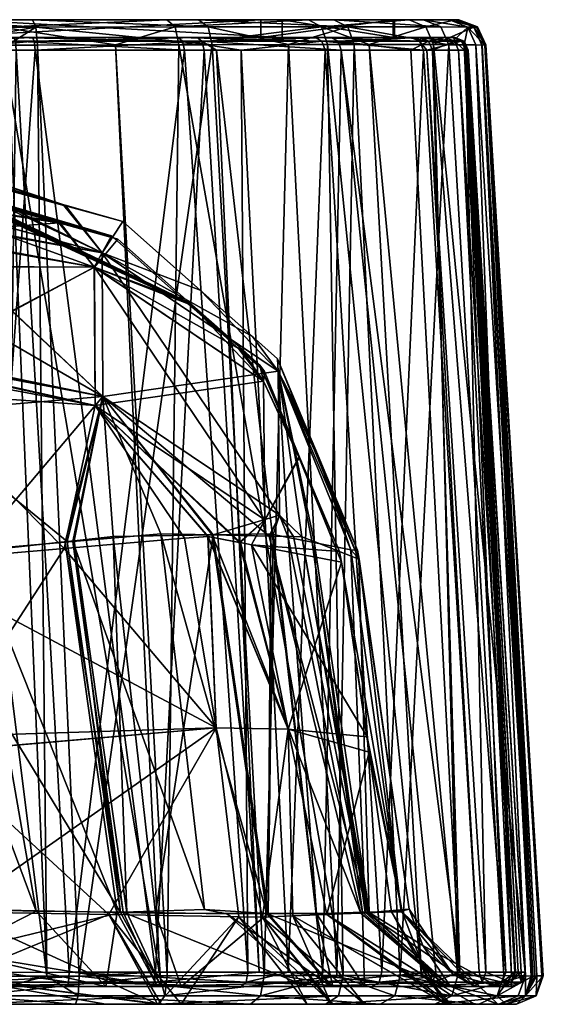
# Model space of a CAD drawing. Extents: x -0.4 to 0.4, y 0 to 0.115.
# Tile 13 of 13: x 0.341 to 0.4, y 0 to 0.11. Entities that reach past the tile are written whole.
import ezdxf

# ---------------------------------------------------------------- set-up
doc = ezdxf.new("R2010")
doc.units = 0
doc.linetypes.add('SOLIDLINE', pattern=[0])
doc.layers.add('BE3C_Art_A182', color=252, linetype='SOLIDLINE')

msp = doc.modelspace()

# ---------------------------------------------------------------- meshes
at = {"layer": 'BE3C_Art_A182', "color": 252}
mesh = msp.add_polyface(dxfattribs=at)
corners = [(0.34067, 0.108, -0.18895), (0.33491, 0.108, -0.18288), (0.31427, 0.108, -0.18968), (0.33122, 0.108, 0.183), (0.36114, 0.108, 0.18162), (0.34275, 0.108, 0.18859), (0.33136, 0.108, 0.18965), (0.35775, 0.11, -0.184), (0.33902, 0.11, -0.18965), (0.33491, 0.11, -0.18288), (0.33122, 0.11, 0.183), (0.33134, 0.11, 0.19013), (0.34274, 0.11, 0.18907), (0.36823, 0.11, 0.16759), (0.37062, 0.108, -0.165), (0.32954, 0.09379, 0.12892), (0.34625, 0.08925, 0.12759), (0.32952, 0.09383, 0.1274), (0.33053, 0.09379, -0.12742), (0.32952, 0.09383, -0.1274), (0.32983, 0.09409, -0.08601), (0.34625, 0.08931, -0.1276), (0.33048, 0.09461), (0.32983, 0.09409, 0.08601), (0.32953, 0.09378, -0.12921), (0.32953, 0.08969, -0.14412), (0.32945, 0.09184, -0.12738), (0.32946, 0.09181, -0.1284), (0.32966, 0.09183, -0.12738), (0.32946, 0.08967, -0.13636), (0.32993, 0.09222, 0.08505), (0.34569, 0.0873, 0.12756), (0.32946, 0.09184, 0.12738), (0.3457, 0.08746, -0.12757), (0.32993, 0.09222, -0.08505), (0.33135, 0.10917, 0.19221), (0.33135, 0.10713, 0.19313), (0.34312, 0.10918, 0.1911), (0.33994, 0.10715, 0.19233), (0.3433, 0.10716, 0.19201), (0.33927, 0.10917, -0.19171), (0.352, 0.10718, -0.18882), (0.33939, 0.10715, -0.19263), (0.30885, 0.10917, -0.19224), (0.33137, 0.10656, 0.19115), (0.33137, 0.10758, 0.19069), (0.34294, 0.10759, 0.1896), (0.34303, 0.10658, 0.19006), (0.31427, 0.10758, -0.19071), (0.33513, 0.10658, -0.19059), (0.34082, 0.10759, -0.18996), (0.3409, 0.10658, -0.19043), (0.35972, 0.1066, -0.18413), (0.3595, 0.10759, -0.18372)]
mesh.append_faces([[corners[k] for k in face] for face in [(0, 1, 2), (3, 4, 5), (3, 5, 6), (7, 8, 9), (10, 11, 12), (10, 12, 13), (3, 10, 13), (14, 9, 1), (15, 16, 17), (18, 19, 20), (18, 20, 21), (21, 20, 22), (21, 22, 16), (16, 22, 23), (16, 23, 17), (24, 19, 18), (18, 25, 24), (26, 27, 28), (28, 27, 29), (30, 31, 32), (33, 34, 28), (28, 34, 26), (35, 36, 37), (37, 36, 38), (38, 39, 37), (40, 41, 42), (40, 42, 43), (43, 8, 40), (40, 8, 7), (37, 12, 11), (37, 11, 35), (44, 45, 46), (44, 46, 47), (48, 49, 50), (50, 49, 51), (50, 51, 52), (2, 50, 0), (0, 50, 53), (5, 46, 45), (5, 45, 6)]])
mesh = msp.add_polyface(dxfattribs=at)
corners = [(0.35902, 0.108, -0.18282), (0.37431, 0.108, -0.17098), (0.37062, 0.108, -0.165), (0.34067, 0.108, -0.18895), (0.33491, 0.108, -0.18288), (0.36823, 0.108, 0.16759), (0.37607, 0.108, 0.16899), (0.36114, 0.108, 0.18162), (0.33122, 0.108, 0.183), (0.37062, 0.11, -0.165), (0.37355, 0.11, -0.17247), (0.35775, 0.11, -0.184), (0.33491, 0.11, -0.18288), (0.36823, 0.11, 0.16759), (0.34274, 0.11, 0.18907), (0.36129, 0.11, 0.18207), (0.37638, 0.11, 0.16936), (0.34312, 0.10918, 0.1911), (0.3433, 0.10716, 0.19201), (0.36281, 0.1072, 0.18465), (0.36234, 0.10919, 0.18384), (0.37132, 0.10721, 0.17748), (0.37794, 0.1092, 0.17068), (0.37501, 0.10919, -0.1739), (0.37568, 0.10721, -0.17456), (0.35908, 0.1072, -0.18668), (0.35866, 0.10919, -0.18583), (0.352, 0.10718, -0.18882), (0.33927, 0.10917, -0.19171), (0.34303, 0.10658, 0.19006), (0.34294, 0.10759, 0.1896), (0.36166, 0.1076, 0.1825), (0.3619, 0.1066, 0.18291), (0.37722, 0.10661, 0.16996), (0.36327, 0.1066, 0.18175), (0.34082, 0.10759, -0.18996), (0.35972, 0.1066, -0.18413), (0.3595, 0.10759, -0.18372), (0.36606, 0.1066, -0.17923), (0.37506, 0.1076, -0.17168), (0.37686, 0.1076, 0.16965), (0.34275, 0.108, 0.18859)]
mesh.append_faces([[corners[k] for k in face] for face in [(0, 1, 2), (0, 2, 3), (3, 2, 4), (5, 6, 7), (5, 7, 8), (9, 10, 11), (9, 11, 12), (13, 14, 15), (13, 15, 16), (8, 13, 5), (2, 9, 12), (17, 18, 19), (17, 19, 20), (20, 19, 21), (20, 21, 22), (23, 24, 25), (23, 25, 26), (26, 25, 27), (26, 27, 28), (28, 11, 26), (26, 11, 10), (26, 10, 23), (22, 15, 20), (20, 15, 14), (20, 14, 17), (29, 30, 31), (29, 31, 32), (31, 33, 34), (31, 34, 32), (35, 36, 37), (37, 36, 38), (37, 38, 39), (3, 37, 0), (0, 37, 39), (0, 39, 1), (6, 40, 31), (6, 31, 7), (7, 31, 30), (7, 30, 41)]])
mesh = msp.add_polyface(dxfattribs=at)
corners = [(0.37062, 0.108, -0.165), (0.37431, 0.108, -0.17098), (0.38503, 0.108, -0.15454), (0.3831, 0.108, -0.12549), (0.38962, 0.108, -0.13554), (0.38317, 0.108, -0.05395), (0.38302, 0.108, 0.13387), (0.38601, 0.108, 0.15213), (0.36823, 0.108, 0.16759), (0.3899, 0.108, 0.02354), (0.37607, 0.108, 0.16899), (0.38302, 0.11, 0.13387), (0.36823, 0.11, 0.16759), (0.37638, 0.11, 0.16936), (0.3831, 0.11, -0.12549), (0.38996, 0.11, -0.13715), (0.37062, 0.11, -0.165), (0.38479, 0.11, -0.15622), (0.37355, 0.11, -0.17247), (0.38642, 0.11, 0.15237), (0.38317, 0.11, -0.05395), (0.37794, 0.1092, 0.17068), (0.37132, 0.10721, 0.17748), (0.37866, 0.10721, 0.17129), (0.38922, 0.1072, 0.15343), (0.38834, 0.10919, 0.1531), (0.38665, 0.10919, -0.15708), (0.38751, 0.10721, -0.15748), (0.38034, 0.10721, -0.16783), (0.37501, 0.10919, -0.1739), (0.37568, 0.10721, -0.17456), (0.36129, 0.11, 0.18207), (0.38697, 0.1076, 0.1525), (0.38499, 0.1066, 0.15677), (0.37686, 0.1076, 0.16965), (0.37722, 0.10661, 0.16996), (0.36166, 0.1076, 0.1825), (0.37506, 0.1076, -0.17168), (0.38641, 0.1066, -0.15514), (0.38597, 0.1076, -0.15495), (0.36606, 0.1066, -0.17923), (0.37541, 0.10661, -0.172)]
mesh.append_faces([[corners[k] for k in face] for face in [(0, 1, 2), (0, 2, 3), (3, 4, 5), (6, 7, 8), (5, 9, 6), (7, 10, 8), (11, 12, 13), (14, 15, 16), (16, 15, 17), (16, 17, 18), (13, 19, 11), (8, 12, 11), (8, 11, 6), (6, 11, 20), (6, 20, 5), (5, 20, 14), (5, 14, 3), (3, 14, 16), (3, 16, 0), (21, 22, 23), (21, 23, 24), (24, 25, 21), (26, 27, 28), (26, 28, 29), (28, 30, 29), (29, 18, 17), (29, 17, 26), (25, 19, 13), (25, 13, 21), (21, 13, 31), (32, 33, 34), (34, 33, 35), (34, 35, 36), (37, 38, 39), (37, 40, 41), (37, 41, 38), (1, 37, 39), (1, 39, 2), (7, 32, 34), (7, 34, 10)]])
mesh = msp.add_polyface(dxfattribs=at)
corners = [(0.3831, 0.108, -0.12549), (0.38503, 0.108, -0.15454), (0.38962, 0.108, -0.13554), (0.3898, 0.108, 0.11533), (0.38885, 0.108, 0.14182), (0.38302, 0.108, 0.13387), (0.38601, 0.108, 0.15213), (0.38988, 0.108, -0.05863), (0.38317, 0.108, -0.05395), (0.3899, 0.108, 0.02354), (0.38985, 0.108, 0.07853), (0.38317, 0.11, -0.05395), (0.39033, 0.11, -0.07416), (0.3831, 0.11, -0.12549), (0.38996, 0.11, -0.13715), (0.38302, 0.11, 0.13387), (0.38642, 0.11, 0.15237), (0.38932, 0.11, 0.14188), (0.39027, 0.11, 0.11533), (0.39033, 0.11, 0.07829), (0.39037, 0.11, 0.02294), (0.39034, 0.11, -0.05976), (0.39095, 0.10719, 0.14716), (0.39134, 0.10918, 0.14224), (0.38922, 0.1072, 0.15343), (0.38834, 0.10919, 0.1531), (0.39201, 0.10918, -0.13734), (0.38751, 0.10721, -0.15748), (0.38665, 0.10919, -0.15708), (0.38479, 0.11, -0.15622), (0.38986, 0.10759, 0.142), (0.38741, 0.1066, 0.15266), (0.38697, 0.1076, 0.1525), (0.38499, 0.1066, 0.15677), (0.39032, 0.10659, 0.14208), (0.38597, 0.1076, -0.15495), (0.38641, 0.1066, -0.15514), (0.38678, 0.1066, -0.15359), (0.39065, 0.10759, -0.13561), (0.3909, 0.10759, -0.05863), (0.39093, 0.10759, 0.02354), (0.39088, 0.10759, 0.07853), (0.39083, 0.10759, 0.11534)]
mesh.append_faces([[corners[k] for k in face] for face in [(0, 1, 2), (3, 4, 5), (5, 4, 6), (2, 7, 8), (8, 7, 9), (5, 9, 10), (5, 10, 3), (11, 12, 13), (13, 12, 14), (15, 16, 17), (15, 17, 18), (18, 19, 15), (15, 19, 20), (15, 20, 11), (11, 20, 21), (11, 21, 12), (22, 23, 24), (24, 23, 25), (26, 27, 28), (28, 29, 14), (28, 14, 26), (23, 17, 16), (23, 16, 25), (30, 31, 32), (32, 31, 33), (30, 34, 31), (35, 36, 37), (35, 37, 38), (1, 35, 38), (1, 38, 2), (2, 38, 39), (2, 39, 7), (7, 40, 9), (9, 41, 10), (10, 41, 42), (10, 42, 3), (3, 42, 30), (3, 30, 4), (4, 30, 32), (4, 32, 6)]])
mesh = msp.add_polyface(dxfattribs=at)
corners = [(0.39332, 0.10717, 0.08191), (0.39238, 0.10918, 0.07829), (0.39328, 0.10716, 0.1051), (0.39234, 0.10918, 0.11533), (0.39327, 0.10716, 0.11534), (0.39134, 0.10918, 0.14224), (0.39227, 0.10718, 0.1424), (0.39095, 0.10719, 0.14716), (0.39332, 0.10717, 0.07829), (0.39336, 0.10718, 0.02294), (0.39242, 0.10919, 0.02294), (0.39336, 0.10718, 0.01802), (0.3924, 0.10918, -0.05976), (0.39334, 0.10718, -0.05976), (0.39332, 0.10718, -0.07416), (0.39296, 0.10717, -0.13385), (0.39201, 0.10918, -0.13734), (0.39239, 0.10918, -0.07416), (0.39294, 0.10717, -0.13743), (0.38751, 0.10721, -0.15748), (0.38996, 0.11, -0.13715), (0.39033, 0.11, -0.07416), (0.39034, 0.11, -0.05976), (0.39037, 0.11, 0.02294), (0.39033, 0.11, 0.07829), (0.39027, 0.11, 0.11533), (0.38932, 0.11, 0.14188), (0.39083, 0.10759, 0.11534), (0.39098, 0.10658, 0.12397), (0.38986, 0.10759, 0.142), (0.39093, 0.10759, 0.02354), (0.39135, 0.10659, 0.07853), (0.39088, 0.10759, 0.07853), (0.39134, 0.10658, 0.08911), (0.3909, 0.10759, -0.05863), (0.39137, 0.10659, -0.05036), (0.39139, 0.10659, 0.02354), (0.39065, 0.10759, -0.13561), (0.39116, 0.10658, -0.1201), (0.39137, 0.10659, -0.05863), (0.38988, 0.108, -0.05863), (0.3899, 0.108, 0.02354)]
mesh.append_faces([[corners[k] for k in face] for face in [(0, 1, 2), (2, 1, 3), (2, 3, 4), (4, 3, 5), (4, 5, 6), (6, 5, 7), (0, 8, 1), (1, 8, 9), (1, 9, 10), (10, 9, 11), (10, 11, 12), (12, 11, 13), (12, 13, 14), (15, 16, 14), (14, 16, 17), (14, 17, 12), (15, 18, 16), (16, 18, 19), (16, 20, 21), (16, 21, 17), (17, 21, 22), (17, 22, 12), (12, 22, 23), (12, 23, 10), (10, 23, 24), (10, 24, 1), (1, 24, 25), (1, 25, 3), (3, 25, 26), (3, 26, 5), (27, 28, 29), (30, 31, 32), (32, 33, 27), (34, 35, 30), (30, 35, 36), (30, 36, 31), (37, 38, 34), (34, 39, 35), (40, 34, 30), (41, 30, 32)]])
mesh = msp.add_polyface(dxfattribs=at)
corners = [(0.32853, 0.04972, 0.17814), (0.34661, 0.05169, 0.17314), (0.329, 0.06609, 0.17147), (0.3506, 0.06791, 0.16555), (0.32917, 0.07194, 0.16909), (0.32918, 0.07211, 0.16901), (0.32936, 0.08021, 0.1598), (0.33609, 0.05073, -0.1773), (0.32852, 0.04972, -0.17814), (0.329, 0.06607, -0.17143), (0.3506, 0.06791, -0.16555), (0.34637, 0.05162, -0.17293), (0.32917, 0.07192, -0.16903), (0.32918, 0.07232, -0.16887), (0.32936, 0.0802, -0.1598), (0.35258, 0.01027, 0.17936), (0.34313, 0.01042, -0.18288), (0.35221, 0.01029, -0.17889), (0.34682, 0.00358, -0.19494), (0.3409, 0.10658, -0.19043), (0.33944, 0.00357, -0.19536), (0.33513, 0.10658, -0.19059), (0.33568, 0.00357, -0.19558), (0.31427, 0.10657, -0.19118), (0.34303, 0.10658, 0.19006), (0.35647, 0.00359, 0.19276), (0.33554, 0.00357, 0.19558), (0.33137, 0.10656, 0.19115), (0.3357, 0.00313, -0.1976), (0.3126, 0.10714, -0.1931), (0.33939, 0.10715, -0.19263), (0.35696, 0.00318, -0.19457), (0.34796, 0.00316, 0.19683), (0.3433, 0.10716, 0.19201), (0.34434, 0.00315, 0.19706), (0.33994, 0.10715, 0.19233), (0.33135, 0.10713, 0.19313), (0.33558, 0.00313, 0.1976), (0.32849, 0.04941, -0.17616), (0.33151, 0.02814, -0.17923), (0.34627, 0.05092, -0.16839), (0.36325, 0.03088, -0.1666), (0.32905, 0.0684, -0.16832), (0.34972, 0.06691, -0.16406), (0.32911, 0.07074, -0.16736), (0.32913, 0.07133, -0.16711), (0.32912, 0.07072, 0.16731), (0.34973, 0.06691, 0.16406), (0.32905, 0.06838, 0.16828), (0.34627, 0.05092, 0.16839), (0.3285, 0.04941, 0.17616), (0.32914, 0.07151, 0.16698), (0.33133, 0.02989, 0.17904), (0.36325, 0.03088, 0.1666), (0.33157, 0.02816, 0.17928)]
mesh.append_faces([[corners[k] for k in face] for face in [(0, 1, 2), (2, 1, 3), (2, 3, 4), (4, 3, 5), (3, 6, 5), (7, 8, 9), (10, 11, 7), (7, 9, 10), (10, 9, 12), (10, 12, 13), (13, 14, 10), (15, 1, 0), (16, 8, 7), (16, 7, 17), (17, 7, 11), (18, 19, 20), (20, 19, 21), (20, 21, 22), (22, 21, 23), (24, 25, 26), (24, 26, 27), (28, 29, 30), (28, 30, 31), (32, 33, 34), (33, 35, 34), (34, 35, 36), (34, 36, 37), (38, 39, 40), (40, 39, 41), (38, 40, 42), (42, 40, 43), (42, 43, 44), (44, 43, 45), (46, 47, 48), (48, 47, 49), (48, 49, 50), (51, 47, 46), (52, 53, 54), (52, 50, 53), (53, 50, 49)]])
mesh = msp.add_polyface(dxfattribs=at)
corners = [(0.36731, 0.07459, 0.12773), (0.36147, 0.07977, 0.12771), (0.35052, 0.08397, 0.14713), (0.35284, 0.08744, 0.12767), (0.34641, 0.0892, 0.1276), (0.37018, 0.07073, 0.13544), (0.3464, 0.08927, -0.1276), (0.35284, 0.08744, -0.12767), (0.36146, 0.07977, -0.12771), (0.36731, 0.07459, -0.12773), (0.37009, 0.07211, -0.12774), (0.3701, 0.07211, 0.12774), (0.37017, 0.07074, -0.13544), (0.35052, 0.08397, -0.14713), (0.3506, 0.06791, -0.16555), (0.36679, 0.0036, -0.18808), (0.36606, 0.1066, -0.17923), (0.35972, 0.1066, -0.18413), (0.34682, 0.00358, -0.19494), (0.3409, 0.10658, -0.19043), (0.36327, 0.1066, 0.18175), (0.36806, 0.0036, 0.18621), (0.3619, 0.1066, 0.18291), (0.35647, 0.00359, 0.19276), (0.34303, 0.10658, 0.19006), (0.35696, 0.00318, -0.19457), (0.33939, 0.10715, -0.19263), (0.352, 0.10718, -0.18882), (0.35779, 0.00318, -0.19446), (0.35908, 0.1072, -0.18668), (0.36862, 0.0032, 0.18937), (0.37132, 0.10721, 0.17748), (0.36281, 0.1072, 0.18465), (0.34796, 0.00316, 0.19683), (0.3433, 0.10716, 0.19201), (0.35155, 0.08586, -0.12763), (0.3457, 0.08746, -0.12757), (0.34964, 0.08235, -0.14635), (0.36854, 0.06962, -0.13511), (0.36576, 0.07326, -0.12769), (0.36012, 0.07826, -0.12767), (0.34972, 0.06691, -0.16406), (0.36025, 0.0784, 0.12767), (0.33041, 0.09262), (0.36584, 0.07345, 0.1277), (0.36814, 0.07141, 0.12771), (0.34569, 0.0873, 0.12756), (0.35227, 0.08547, 0.12764), (0.34965, 0.08235, 0.14635), (0.36855, 0.06962, 0.13511)]
mesh.append_faces([[corners[k] for k in face] for face in [(0, 1, 2), (1, 3, 2), (2, 3, 4), (2, 5, 0), (6, 4, 7), (7, 4, 3), (7, 3, 8), (8, 3, 1), (8, 1, 9), (9, 1, 0), (9, 0, 10), (10, 0, 11), (8, 9, 12), (9, 10, 12), (13, 6, 7), (7, 8, 13), (13, 8, 12), (13, 12, 14), (15, 16, 17), (18, 17, 19), (20, 21, 22), (22, 23, 24), (25, 26, 27), (28, 27, 29), (30, 31, 32), (33, 32, 34), (35, 36, 37), (38, 39, 37), (37, 39, 40), (37, 40, 35), (37, 41, 38), (42, 43, 40), (42, 40, 44), (44, 40, 39), (44, 39, 45), (46, 47, 48), (48, 47, 42), (48, 42, 49), (49, 42, 44)]])
mesh = msp.add_polyface(dxfattribs=at)
corners = [(0.37988, 0.01029, 0.15132), (0.37828, 0.05078, 0.13553), (0.37398, 0.05163, 0.14546), (0.37959, 0.01028, 0.15198), (0.3713, 0.05216, 0.15163), (0.37446, 0.01012, 0.16355), (0.36961, 0.0525, 0.15553), (0.36907, 0.01015, 0.168), (0.36935, 0.05255, 0.15614), (0.36291, 0.05244, 0.16184), (0.35647, 0.0102, 0.17843), (0.35176, 0.05225, 0.17171), (0.35326, 0.01026, 0.17919), (0.3474, 0.05178, 0.17292), (0.34661, 0.05169, 0.17314), (0.35258, 0.01027, 0.17936), (0.36279, 0.05244, -0.16194), (0.36892, 0.01015, -0.16815), (0.35708, 0.05255, -0.16837), (0.36196, 0.01061, -0.17516), (0.34724, 0.0517, -0.17256), (0.35287, 0.01028, -0.1786), (0.34637, 0.05162, -0.17293), (0.3794, 0.0102, -0.15558), (0.36917, 0.05231, -0.15474), (0.38017, 0.01026, -0.15237), (0.37188, 0.05226, -0.15169), (0.37281, 0.05224, -0.15064), (0.37418, 0.0517, -0.14569), (0.38034, 0.01027, -0.15168), (0.3792, 0.04972, -0.12761), (0.38175, 0.00361, -0.17582), (0.37541, 0.10661, -0.172), (0.37131, 0.0036, -0.18438), (0.36606, 0.1066, -0.17923), (0.36679, 0.0036, -0.18808), (0.35972, 0.1066, -0.18413), (0.34682, 0.00358, -0.19494), (0.37722, 0.10661, 0.16996), (0.38778, 0.00361, 0.16792), (0.37518, 0.0036, 0.18218), (0.36327, 0.1066, 0.18175), (0.36806, 0.0036, 0.18621), (0.3619, 0.1066, 0.18291), (0.35647, 0.00359, 0.19276), (0.35696, 0.00318, -0.19457), (0.352, 0.10718, -0.18882), (0.35779, 0.00318, -0.19446), (0.35908, 0.1072, -0.18668), (0.37742, 0.00321, -0.18293), (0.37568, 0.10721, -0.17456), (0.38618, 0.00321, -0.1726), (0.38381, 0.00321, 0.17657), (0.37866, 0.10721, 0.17129), (0.37673, 0.00321, 0.18253), (0.37132, 0.10721, 0.17748), (0.36862, 0.0032, 0.18937), (0.36281, 0.1072, 0.18465), (0.34796, 0.00316, 0.19683), (0.3713, 0.03074, -0.15756), (0.38009, 0.02989, -0.13042), (0.37723, 0.04941, -0.12757), (0.36721, 0.05134, -0.15031), (0.36597, 0.05158, -0.15311), (0.36233, 0.05228, -0.16137), (0.36325, 0.03088, -0.1666), (0.34627, 0.05092, -0.16839), (0.35973, 0.05206, -0.16251), (0.38402, 0.01034, 0), (0.37723, 0.04941, 0.12757), (0.37131, 0.03074, 0.15756), (0.36598, 0.05158, 0.15311), (0.36721, 0.05134, 0.15031), (0.3801, 0.02989, 0.13042), (0.36234, 0.05228, 0.16137), (0.36325, 0.03088, 0.1666), (0.34627, 0.05092, 0.16839), (0.35973, 0.05206, 0.16251)]
mesh.append_faces([[corners[k] for k in face] for face in [(0, 1, 2), (3, 2, 4), (5, 4, 6), (7, 6, 8), (7, 8, 9), (10, 9, 11), (12, 11, 13), (13, 14, 15), (16, 17, 18), (18, 19, 20), (20, 21, 22), (23, 16, 24), (25, 24, 26), (25, 26, 27), (27, 28, 29), (29, 28, 30), (31, 32, 33), (33, 34, 35), (35, 36, 37), (38, 39, 40), (41, 40, 42), (43, 42, 44), (45, 46, 47), (47, 48, 49), (49, 50, 51), (52, 53, 54), (54, 55, 56), (56, 57, 58), (59, 60, 61), (61, 62, 59), (59, 62, 63), (59, 64, 65), (66, 65, 67), (68, 69, 61), (68, 61, 60), (70, 71, 72), (73, 70, 72), (73, 72, 69), (74, 70, 75), (75, 76, 77)]])
mesh = msp.add_polyface(dxfattribs=at)
corners = [(0.36731, 0.07459, 0.12773), (0.37018, 0.07073, 0.13544), (0.3701, 0.07211, 0.12774), (0.39669, 0.00358, -0.12327), (0.39137, 0.10659, -0.05863), (0.39116, 0.10658, -0.1201), (0.39335, 0.0036, -0.15665), (0.39111, 0.10658, -0.13564), (0.38678, 0.1066, -0.15359), (0.39264, 0.0036, -0.15781), (0.38641, 0.1066, -0.15514), (0.38175, 0.00361, -0.17582), (0.37541, 0.10661, -0.172), (0.37131, 0.0036, -0.18438), (0.36606, 0.1066, -0.17923), (0.39776, 0.00359, 0), (0.39135, 0.10659, 0.07853), (0.39139, 0.10659, 0.02354), (0.39731, 0.00359, -0.05169), (0.39137, 0.10659, -0.05036), (0.37722, 0.10661, 0.16996), (0.38499, 0.1066, 0.15677), (0.39046, 0.0036, 0.16112), (0.38741, 0.1066, 0.15266), (0.39559, 0.00359, 0.14809), (0.39032, 0.10659, 0.14208), (0.39659, 0.00358, 0.13485), (0.39098, 0.10658, 0.12397), (0.39697, 0.00358, 0.09146), (0.39134, 0.10658, 0.08911), (0.37518, 0.0036, 0.18218), (0.36327, 0.1066, 0.18175), (0.37742, 0.00321, -0.18293), (0.35908, 0.1072, -0.18668), (0.37568, 0.10721, -0.17456), (0.38618, 0.00321, -0.1726), (0.38034, 0.10721, -0.16783), (0.39025, 0.00321, -0.16781), (0.38751, 0.10721, -0.15748), (0.39779, 0.00318, -0.14716), (0.39294, 0.10717, -0.13743), (0.39844, 0.00316, -0.13743), (0.39296, 0.10717, -0.13385), (0.39861, 0.00316, -0.13489), (0.39332, 0.10718, -0.07416), (0.39979, 0.00318, 0), (0.39334, 0.10718, -0.05976), (0.39332, 0.10717, 0.07829), (0.39905, 0.00317, 0.08411), (0.39336, 0.10718, 0.02294), (0.39963, 0.00318, 0.01851), (0.39336, 0.10718, 0.01802), (0.39332, 0.10717, 0.08191), (0.39328, 0.10716, 0.1051), (0.39885, 0.00316, 0.10792), (0.39327, 0.10716, 0.11534), (0.39861, 0.00316, 0.13489), (0.39227, 0.10718, 0.1424), (0.39624, 0.00319, 0.15116), (0.39095, 0.10719, 0.14716), (0.39539, 0.0032, 0.15697), (0.38922, 0.1072, 0.15343), (0.38381, 0.00321, 0.17657), (0.37866, 0.10721, 0.17129), (0.37673, 0.00321, 0.18253), (0.37132, 0.10721, 0.17748), (0.38986, 0.10759, 0.142), (0.39088, 0.10759, 0.07853), (0.39083, 0.10759, 0.11534), (0.3913, 0.10658, 0.11534), (0.3909, 0.10759, -0.05863), (0.39065, 0.10759, -0.13561)]
mesh.append_faces([[corners[k] for k in face] for face in [(0, 1, 2), (3, 4, 5), (6, 7, 8), (9, 8, 10), (11, 10, 12), (13, 12, 14), (15, 16, 17), (18, 17, 19), (18, 19, 4), (20, 21, 22), (22, 21, 23), (24, 23, 25), (26, 25, 27), (28, 29, 16), (20, 30, 31), (32, 33, 34), (35, 34, 36), (37, 36, 38), (39, 38, 40), (41, 40, 42), (43, 42, 44), (45, 44, 46), (47, 48, 49), (49, 50, 51), (51, 50, 46), (47, 52, 48), (48, 52, 53), (54, 53, 55), (56, 55, 57), (58, 57, 59), (60, 59, 61), (62, 61, 63), (64, 63, 65), (66, 27, 25), (67, 16, 29), (68, 29, 69), (68, 69, 27), (70, 5, 4), (71, 8, 7), (71, 7, 5)]])
mesh = msp.add_polyface(dxfattribs=at)
corners = [(0.38482, 0.01062, 0.13318), (0.37921, 0.04972, 0.12761), (0.3839, 0.01042, 0.14226), (0.37828, 0.05078, 0.13553), (0.37988, 0.01029, 0.15132), (0.3792, 0.04972, -0.12761), (0.38482, 0.01062, -0.13319), (0.38034, 0.01027, -0.15168), (0.38968, 0.00337, 0.13327), (0.38633, 0.00656, -0.13321), (0.39731, 0.00359, -0.05169), (0.39137, 0.10659, -0.05863), (0.39669, 0.00358, -0.12327), (0.39116, 0.10658, -0.1201), (0.39659, 0.00358, -0.13485), (0.39111, 0.10658, -0.13564), (0.39335, 0.0036, -0.15665), (0.38678, 0.1066, -0.15359), (0.39264, 0.0036, -0.15781), (0.38641, 0.1066, -0.15514), (0.38175, 0.00361, -0.17582), (0.39697, 0.00358, 0.09146), (0.39135, 0.10659, 0.07853), (0.39776, 0.00359, 0), (0.39139, 0.10659, 0.02354), (0.39046, 0.0036, 0.16112), (0.38741, 0.1066, 0.15266), (0.39559, 0.00359, 0.14809), (0.39032, 0.10659, 0.14208), (0.39659, 0.00358, 0.13485), (0.39098, 0.10658, 0.12397), (0.39665, 0.00358, 0.12725), (0.3913, 0.10658, 0.11534), (0.38778, 0.00361, 0.16792), (0.37722, 0.10661, 0.16996), (0.38618, 0.00321, -0.1726), (0.38034, 0.10721, -0.16783), (0.39025, 0.00321, -0.16781), (0.38751, 0.10721, -0.15748), (0.39779, 0.00318, -0.14716), (0.39294, 0.10717, -0.13743), (0.39844, 0.00316, -0.13743), (0.39296, 0.10717, -0.13385), (0.39861, 0.00316, -0.13489), (0.39332, 0.10718, -0.07416), (0.39979, 0.00318, 0), (0.39334, 0.10718, -0.05976), (0.39963, 0.00318, 0.01851), (0.39336, 0.10718, 0.02294), (0.39905, 0.00317, 0.08411), (0.39328, 0.10716, 0.1051), (0.39885, 0.00316, 0.10792), (0.39327, 0.10716, 0.11534), (0.39861, 0.00316, 0.13489), (0.39227, 0.10718, 0.1424), (0.39624, 0.00319, 0.15116), (0.39095, 0.10719, 0.14716), (0.39539, 0.0032, 0.15697), (0.38922, 0.1072, 0.15343), (0.38381, 0.00321, 0.17657), (0.38034, 0.02816, -0.13067), (0.38284, 0.01034, -0.13315), (0.38402, 0.01034, 0), (0.38009, 0.02989, -0.13042), (0.38284, 0.01034, 0.13315), (0.38034, 0.02816, 0.13066), (0.3801, 0.02989, 0.13042), (0.37723, 0.04941, 0.12757), (0.38685, 0.00295, 0.13322), (0.38685, 0.00295, -0.13322)]
mesh.append_faces([[corners[k] for k in face] for face in [(0, 1, 2), (2, 1, 3), (2, 3, 4), (5, 1, 6), (6, 1, 0), (7, 5, 6), (8, 0, 2), (6, 0, 9), (6, 9, 7), (10, 11, 12), (12, 13, 14), (14, 15, 16), (16, 17, 18), (18, 19, 20), (21, 22, 23), (23, 24, 10), (25, 26, 27), (27, 28, 29), (29, 30, 31), (31, 32, 21), (25, 33, 34), (35, 36, 37), (37, 38, 39), (39, 40, 41), (41, 42, 43), (43, 44, 45), (45, 46, 47), (48, 49, 47), (49, 50, 51), (51, 52, 53), (53, 54, 55), (55, 56, 57), (57, 58, 59), (60, 61, 62), (60, 62, 63), (64, 65, 62), (62, 65, 66), (66, 67, 62), (68, 64, 62), (69, 62, 61)]])
mesh = msp.add_polyface(dxfattribs=at)
corners = [(0.37033, 0.05463, 0.15382), (0.3713, 0.05216, 0.15163), (0.37018, 0.07073, 0.13544), (0.37398, 0.05163, 0.14546), (0.37828, 0.05078, 0.13553), (0.37921, 0.04972, 0.12761), (0.37904, 0.05072, 0.12762), (0.37437, 0.06189, 0.12768), (0.37274, 0.06579, 0.12771), (0.3701, 0.07211, 0.12774), (0.36935, 0.05255, 0.15614), (0.36961, 0.0525, 0.15553), (0.3792, 0.04972, -0.12761), (0.37425, 0.06189, -0.12768), (0.37009, 0.07211, -0.12774), (0.37267, 0.06578, -0.12771), (0.37017, 0.07074, -0.13544), (0.37188, 0.05226, -0.15169), (0.37033, 0.05463, -0.15382), (0.37281, 0.05224, -0.15064), (0.37418, 0.0517, -0.14569), (0.36917, 0.05231, -0.15474), (0.39659, 0.00358, -0.13485), (0.39116, 0.10658, -0.1201), (0.39111, 0.10658, -0.13564), (0.39665, 0.00358, 0.12725), (0.39098, 0.10658, 0.12397), (0.3913, 0.10658, 0.11534), (0.39697, 0.00358, 0.09146), (0.39134, 0.10658, 0.08911), (0.3725, 0.06112, -0.12765), (0.36864, 0.0707, -0.12771), (0.36854, 0.06962, -0.13511), (0.36869, 0.05414, -0.15277), (0.36721, 0.05134, -0.15031), (0.37723, 0.04941, -0.12757), (0.36814, 0.07141, 0.12771), (0.37254, 0.06111, 0.12765), (0.37704, 0.0506, 0.12759), (0.37723, 0.04941, 0.12757), (0.36721, 0.05134, 0.15031), (0.36855, 0.06962, 0.13511), (0.36869, 0.05414, 0.15277)]
mesh.append_faces([[corners[k] for k in face] for face in [(0, 1, 2), (2, 1, 3), (2, 3, 4), (5, 6, 4), (4, 6, 7), (4, 7, 2), (2, 7, 8), (2, 8, 9), (0, 10, 11), (0, 11, 1), (5, 12, 6), (6, 12, 13), (14, 9, 15), (15, 9, 8), (15, 8, 13), (13, 8, 7), (13, 7, 6), (16, 13, 12), (17, 18, 19), (19, 18, 16), (19, 16, 20), (20, 16, 12), (16, 14, 15), (16, 15, 13), (21, 18, 17), (22, 23, 24), (25, 26, 27), (28, 27, 29), (30, 31, 32), (32, 33, 30), (30, 34, 35), (36, 31, 37), (37, 31, 30), (37, 30, 38), (38, 30, 35), (38, 35, 39), (38, 39, 40), (40, 37, 38), (36, 37, 41), (41, 37, 42)]])
mesh = msp.add_polyface(dxfattribs=at)
corners = [(0.32953, 0.08964, 0.1441), (0.35052, 0.08397, 0.14713), (0.32954, 0.09379, 0.12892), (0.34625, 0.08925, 0.12759), (0.34641, 0.0892, 0.1276), (0.32953, 0.08784, 0.15065), (0.32953, 0.08766, 0.15131), (0.3506, 0.06791, 0.16555), (0.32936, 0.08021, 0.1598), (0.34625, 0.08931, -0.1276), (0.3464, 0.08927, -0.1276), (0.35052, 0.08397, -0.14713), (0.33053, 0.09379, -0.12742), (0.32953, 0.08969, -0.14412), (0.3506, 0.06791, -0.16555), (0.32936, 0.0802, -0.1598), (0.32953, 0.08778, -0.1511), (0.32953, 0.0879, -0.15066), (0.32966, 0.09183, -0.12738), (0.32946, 0.08967, -0.13636), (0.3457, 0.08746, -0.12757), (0.32946, 0.08591, -0.15035), (0.32938, 0.08243, -0.15435), (0.34964, 0.08235, -0.14635), (0.32946, 0.08608, -0.14973), (0.32913, 0.07133, -0.16711), (0.34972, 0.06691, -0.16406), (0.32993, 0.09222, 0.08505), (0.33017, 0.09242, 0.06369), (0.36025, 0.0784, 0.12767), (0.35227, 0.08547, 0.12764), (0.34569, 0.0873, 0.12756), (0.33041, 0.09262), (0.33017, 0.09242, -0.06369), (0.36012, 0.07826, -0.12767), (0.32993, 0.09222, -0.08505), (0.35155, 0.08586, -0.12763), (0.32947, 0.09178, 0.1291), (0.32946, 0.09184, 0.12738), (0.32914, 0.07151, 0.16698), (0.32939, 0.08247, 0.15438), (0.34965, 0.08235, 0.14635), (0.32947, 0.0858, 0.15055), (0.32947, 0.08603, 0.14972), (0.32947, 0.08976, 0.13637), (0.34973, 0.06691, 0.16406)]
mesh.append_faces([[corners[k] for k in face] for face in [(0, 1, 2), (2, 1, 3), (1, 4, 3), (0, 5, 1), (1, 5, 6), (1, 6, 7), (7, 6, 8), (9, 3, 10), (10, 3, 4), (9, 10, 11), (9, 11, 12), (12, 11, 13), (14, 15, 16), (14, 16, 11), (11, 16, 17), (11, 17, 13), (18, 19, 20), (21, 22, 23), (20, 19, 23), (23, 19, 24), (23, 24, 21), (22, 25, 23), (23, 25, 26), (27, 28, 29), (29, 30, 27), (27, 30, 31), (32, 33, 34), (34, 33, 35), (34, 35, 36), (36, 35, 20), (28, 32, 29), (37, 38, 31), (39, 40, 41), (40, 42, 41), (41, 42, 43), (41, 43, 31), (31, 43, 44), (31, 44, 37), (41, 45, 39)]])
mesh = msp.add_polyface(dxfattribs=at)
corners = [(0.34661, 0.05169, 0.17314), (0.3474, 0.05178, 0.17292), (0.3506, 0.06791, 0.16555), (0.35176, 0.05225, 0.17171), (0.36291, 0.05244, 0.16184), (0.36935, 0.05255, 0.15614), (0.37033, 0.05463, 0.15382), (0.35052, 0.08397, 0.14713), (0.37018, 0.07073, 0.13544), (0.36917, 0.05231, -0.15474), (0.36279, 0.05244, -0.16194), (0.3506, 0.06791, -0.16555), (0.35708, 0.05255, -0.16837), (0.34724, 0.0517, -0.17256), (0.34637, 0.05162, -0.17293), (0.37017, 0.07074, -0.13544), (0.37033, 0.05463, -0.15382), (0.3713, 0.03074, -0.15756), (0.36597, 0.05158, -0.15311), (0.36583, 0.05161, -0.15344), (0.36233, 0.05228, -0.16137), (0.35973, 0.05206, -0.16251), (0.36325, 0.03088, -0.1666), (0.36854, 0.06962, -0.13511), (0.36864, 0.0707, -0.12771), (0.36576, 0.07326, -0.12769), (0.34972, 0.06691, -0.16406), (0.34627, 0.05092, -0.16839), (0.36869, 0.05414, -0.15277), (0.36721, 0.05134, -0.15031), (0.3725, 0.06112, -0.12765), (0.36814, 0.07141, 0.12771), (0.36584, 0.05161, 0.15343), (0.36234, 0.05228, 0.16137), (0.34973, 0.06691, 0.16406), (0.35973, 0.05206, 0.16251), (0.34627, 0.05092, 0.16839), (0.36598, 0.05158, 0.15311), (0.36869, 0.05414, 0.15277), (0.36721, 0.05134, 0.15031), (0.37254, 0.06111, 0.12765), (0.36855, 0.06962, 0.13511), (0.36584, 0.07345, 0.1277), (0.34965, 0.08235, 0.14635), (0.37131, 0.03074, 0.15756), (0.36325, 0.03088, 0.1666)]
mesh.append_faces([[corners[k] for k in face] for face in [(0, 1, 2), (2, 1, 3), (4, 5, 6), (3, 4, 2), (2, 4, 6), (2, 6, 7), (7, 6, 8), (9, 10, 11), (10, 12, 11), (11, 12, 13), (11, 13, 14), (11, 15, 16), (11, 16, 9), (17, 18, 19), (19, 20, 17), (21, 22, 20), (23, 24, 25), (26, 27, 21), (21, 20, 26), (26, 20, 19), (26, 19, 28), (28, 19, 18), (28, 18, 29), (23, 26, 28), (30, 28, 29), (31, 25, 24), (32, 33, 34), (34, 33, 35), (34, 35, 36), (32, 34, 37), (37, 34, 38), (37, 38, 39), (39, 38, 40), (41, 42, 31), (41, 38, 43), (43, 38, 34), (32, 37, 44), (32, 44, 33), (33, 45, 35)]])
mesh = msp.add_polyface(dxfattribs=at)
corners = [(0.37988, 0.01029, 0.15132), (0.37398, 0.05163, 0.14546), (0.37959, 0.01028, 0.15198), (0.3713, 0.05216, 0.15163), (0.37446, 0.01012, 0.16355), (0.36961, 0.0525, 0.15553), (0.36907, 0.01015, 0.168), (0.36291, 0.05244, 0.16184), (0.35647, 0.0102, 0.17843), (0.35176, 0.05225, 0.17171), (0.35326, 0.01026, 0.17919), (0.3474, 0.05178, 0.17292), (0.35258, 0.01027, 0.17936), (0.35221, 0.01029, -0.17889), (0.34637, 0.05162, -0.17293), (0.35287, 0.01028, -0.1786), (0.35708, 0.05255, -0.16837), (0.36892, 0.01015, -0.16815), (0.36196, 0.01061, -0.17516), (0.36446, 0.01012, -0.17351), (0.34724, 0.0517, -0.17256), (0.38034, 0.01027, -0.15168), (0.38017, 0.01026, -0.15237), (0.37281, 0.05224, -0.15064), (0.36279, 0.05244, -0.16194), (0.3794, 0.0102, -0.15558), (0.36917, 0.05231, -0.15474), (0.37981, 0.002, 0.17254), (0.35712, 0.002, 0.18847), (0.35093, 0.002, -0.19114), (0.34313, 0.01042, -0.18288), (0.35671, 0.002, -0.18799), (0.37343, 0.002, -0.17889), (0.38892, 0.002, -0.15848), (0.37562, 0.01003, -0.15034), (0.38284, 0.01034, -0.13315), (0.38034, 0.02816, -0.13067), (0.36842, 0.00973, -0.16749), (0.3718, 0.00987, -0.15943), (0.3713, 0.03074, -0.15756), (0.36325, 0.03088, -0.1666), (0.33403, 0.01034, -0.18179), (0.35125, 0.01003, -0.17463), (0.36577, 0.00978, -0.16859), (0.38009, 0.02989, -0.13042), (0.37562, 0.01003, 0.15034), (0.37181, 0.00987, 0.15942), (0.37131, 0.03074, 0.15756), (0.36842, 0.00973, 0.16749), (0.36325, 0.03088, 0.1666), (0.36577, 0.00978, 0.16859), (0.35125, 0.01003, 0.17463), (0.38284, 0.01034, 0.13315), (0.38034, 0.02816, 0.13066), (0.3801, 0.02989, 0.13042), (0.33157, 0.02816, 0.17928)]
mesh.append_faces([[corners[k] for k in face] for face in [(0, 1, 2), (2, 3, 4), (4, 5, 6), (6, 7, 8), (8, 9, 10), (10, 11, 12), (13, 14, 15), (16, 17, 18), (17, 19, 18), (18, 19, 15), (18, 15, 20), (21, 22, 23), (17, 24, 25), (25, 26, 22), (27, 2, 4), (12, 28, 10), (10, 28, 8), (29, 30, 13), (31, 13, 15), (32, 15, 19), (33, 17, 25), (34, 35, 36), (37, 38, 39), (39, 38, 34), (40, 41, 42), (40, 42, 43), (34, 36, 39), (39, 36, 44), (39, 40, 37), (37, 40, 43), (45, 46, 47), (47, 46, 48), (47, 48, 49), (49, 48, 50), (49, 50, 51), (52, 45, 53), (53, 45, 47), (53, 47, 54), (55, 49, 51)]])
mesh = msp.add_polyface(dxfattribs=at)
corners = [(0.35258, 0.01027, 0.17936), (0.32853, 0.04972, 0.17814), (0.33407, 0.01062, 0.18377), (0.33406, 0.01062, -0.18377), (0.32852, 0.04972, -0.17814), (0.34313, 0.01042, -0.18288), (0.33409, 0.0058, 0.18583), (0.33421, 0.002, 0.19368), (0.35712, 0.002, 0.18847), (0.33409, 0.0058, -0.18583), (0.35093, 0.002, -0.19114), (0.3342, 0.002, -0.19368), (0.33551, 0.002, 0.19408), (0.33565, 0.002, -0.19408), (0.34663, 0.002, -0.19346), (0.35681, 0, -0.19162), (0.35093, 0, -0.19113), (0.33566, 0, -0.1946), (0.3342, 0, -0.19368), (0.33554, 0, 0.1946), (0.33421, 0, 0.19368), (0.34753, 0, 0.19387), (0.35712, 0, 0.18847), (0.33409, 0.00295, -0.1858), (0.35671, 0, -0.18799), (0.33403, 0.01034, -0.18179), (0.35125, 0.01003, -0.17463), (0.33151, 0.02814, -0.17923), (0.36325, 0.03088, -0.1666), (0.33157, 0.02816, 0.17928), (0.35125, 0.01003, 0.17463), (0.33404, 0.01034, 0.18179), (0.33409, 0.00295, 0.1858), (0.33557, 0.00093, 0.19677), (0.33558, 0.00313, 0.1976), (0.34434, 0.00315, 0.19706), (0.34784, 0.00093, 0.19602), (0.34796, 0.00316, 0.19683), (0.3357, 0.00313, -0.1976), (0.33569, 0.00093, -0.19677), (0.31656, 0.00314, -0.19785), (0.35696, 0.00318, -0.19457), (0.35752, 0.00095, -0.19369), (0.35635, 0.00247, 0.19238), (0.33553, 0.00246, 0.19517), (0.35647, 0.00359, 0.19276), (0.33554, 0.00357, 0.19558), (0.33567, 0.00246, -0.19516), (0.33568, 0.00357, -0.19558), (0.33944, 0.00357, -0.19536), (0.34677, 0.00247, -0.19454), (0.34682, 0.00358, -0.19494)]
mesh.append_faces([[corners[k] for k in face] for face in [(0, 1, 2), (3, 4, 5), (6, 7, 8), (2, 6, 0), (0, 6, 8), (9, 3, 5), (10, 11, 9), (9, 5, 10), (12, 8, 7), (13, 11, 14), (14, 11, 10), (15, 16, 17), (17, 16, 18), (19, 20, 21), (21, 20, 22), (18, 16, 23), (23, 16, 24), (23, 24, 25), (25, 24, 26), (27, 25, 28), (29, 30, 31), (32, 31, 30), (20, 32, 22), (22, 32, 30), (33, 19, 21), (34, 33, 35), (35, 33, 36), (35, 36, 37), (33, 21, 36), (38, 39, 40), (38, 41, 39), (39, 42, 17), (43, 12, 44), (45, 44, 46), (47, 13, 14), (48, 47, 49), (49, 47, 50), (49, 50, 51), (47, 14, 50)]])
mesh = msp.add_polyface(dxfattribs=at)
corners = [(0.37627, 0.002, 0.17521), (0.36907, 0.01015, 0.168), (0.35934, 0.002, 0.18796), (0.35647, 0.0102, 0.17843), (0.35712, 0.002, 0.18847), (0.35093, 0.002, -0.19114), (0.35221, 0.01029, -0.17889), (0.35671, 0.002, -0.18799), (0.35287, 0.01028, -0.1786), (0.37343, 0.002, -0.17889), (0.37422, 0.002, 0.18103), (0.356, 0.002, 0.19134), (0.33551, 0.002, 0.19408), (0.34663, 0.002, -0.19346), (0.36604, 0.002, -0.18679), (0.35934, 0, 0.18796), (0.36707, 0, 0.1868), (0.34753, 0, 0.19387), (0.37546, 0, -0.18068), (0.35671, 0, -0.18799), (0.35681, 0, -0.19162), (0.35093, 0, -0.19113), (0.35712, 0, 0.18847), (0.35125, 0.01003, -0.17463), (0.36577, 0.00978, -0.16859), (0.37343, 0, -0.17889), (0.35125, 0.01003, 0.17463), (0.36577, 0.00978, 0.16859), (0.37627, 0, 0.17521), (0.34796, 0.00316, 0.19683), (0.34784, 0.00093, 0.19602), (0.3682, 0.00095, 0.18868), (0.36862, 0.0032, 0.18937), (0.35752, 0.00095, -0.19369), (0.3769, 0.00095, -0.18233), (0.37742, 0.00321, -0.18293), (0.35779, 0.00318, -0.19446), (0.35696, 0.00318, -0.19457), (0.33569, 0.00093, -0.19677), (0.33566, 0, -0.1946), (0.37492, 0.00248, 0.18187), (0.35635, 0.00247, 0.19238), (0.36806, 0.0036, 0.18621), (0.35647, 0.00359, 0.19276), (0.33553, 0.00246, 0.19517), (0.34682, 0.00358, -0.19494), (0.34677, 0.00247, -0.19454), (0.36659, 0.00248, -0.18774), (0.36679, 0.0036, -0.18808), (0.37131, 0.0036, -0.18438)]
mesh.append_faces([[corners[k] for k in face] for face in [(0, 1, 2), (2, 1, 3), (2, 3, 4), (5, 6, 7), (7, 8, 9), (10, 2, 11), (11, 2, 4), (11, 4, 12), (13, 5, 14), (14, 5, 7), (14, 7, 9), (15, 16, 17), (18, 19, 20), (20, 19, 21), (17, 22, 15), (23, 19, 24), (24, 19, 25), (22, 26, 15), (15, 26, 27), (15, 27, 28), (29, 30, 31), (29, 31, 32), (30, 17, 16), (30, 16, 31), (33, 34, 20), (35, 33, 36), (36, 33, 37), (38, 37, 33), (39, 33, 20), (40, 11, 41), (41, 11, 12), (42, 40, 41), (42, 41, 43), (43, 41, 44), (45, 46, 47), (45, 47, 48), (48, 47, 49), (46, 13, 14), (46, 14, 47)]])
mesh = msp.add_polyface(dxfattribs=at)
corners = [(0.37981, 0.002, 0.17254), (0.37446, 0.01012, 0.16355), (0.37627, 0.002, 0.17521), (0.36907, 0.01015, 0.168), (0.37343, 0.002, -0.17889), (0.36446, 0.01012, -0.17351), (0.37611, 0.002, -0.17536), (0.36892, 0.01015, -0.16815), (0.38892, 0.002, -0.15848), (0.38064, 0.002, -0.17482), (0.36604, 0.002, -0.18679), (0.38652, 0.002, 0.16711), (0.37422, 0.002, 0.18103), (0.35934, 0.002, 0.18796), (0.38892, 0, -0.15849), (0.37611, 0, -0.17536), (0.37546, 0, -0.18068), (0.37627, 0, 0.17521), (0.38156, 0, 0.1746), (0.35934, 0, 0.18796), (0.36707, 0, 0.1868), (0.37981, 0, 0.17254), (0.37343, 0, -0.17889), (0.35671, 0, -0.18799), (0.36577, 0.00978, -0.16859), (0.36842, 0.00973, -0.16749), (0.3718, 0.00987, -0.15943), (0.37562, 0.01003, -0.15034), (0.36577, 0.00978, 0.16859), (0.36842, 0.00973, 0.16749), (0.37181, 0.00987, 0.15942), (0.38897, 0, 0.15585), (0.37562, 0.01003, 0.15034), (0.36862, 0.0032, 0.18937), (0.3682, 0.00095, 0.18868), (0.37673, 0.00321, 0.18253), (0.38321, 0.00095, 0.17605), (0.35681, 0, -0.19162), (0.3769, 0.00095, -0.18233), (0.37742, 0.00321, -0.18293), (0.35752, 0.00095, -0.19369), (0.38778, 0.00361, 0.16792), (0.37492, 0.00248, 0.18187), (0.37518, 0.0036, 0.18218), (0.38745, 0.00248, 0.1677), (0.356, 0.002, 0.19134), (0.36806, 0.0036, 0.18621), (0.37131, 0.0036, -0.18438), (0.36659, 0.00248, -0.18774), (0.38146, 0.00248, -0.17555), (0.38175, 0.00361, -0.17582)]
mesh.append_faces([[corners[k] for k in face] for face in [(0, 1, 2), (2, 1, 3), (4, 5, 6), (6, 5, 7), (6, 7, 8), (4, 9, 10), (11, 0, 12), (6, 9, 4), (0, 2, 12), (12, 2, 13), (14, 15, 16), (17, 18, 19), (19, 18, 20), (17, 21, 18), (15, 22, 16), (16, 22, 23), (24, 22, 25), (25, 22, 15), (25, 15, 26), (26, 15, 14), (26, 14, 27), (17, 28, 29), (17, 29, 21), (21, 29, 30), (21, 30, 31), (31, 30, 32), (33, 34, 35), (35, 34, 36), (34, 20, 18), (34, 18, 36), (37, 38, 16), (39, 38, 40), (41, 42, 43), (44, 12, 42), (42, 12, 45), (43, 42, 46), (47, 48, 49), (47, 49, 50), (48, 10, 9), (48, 9, 49)]])
mesh = msp.add_polyface(dxfattribs=at)
corners = [(0.38968, 0.00337, 0.13327), (0.3839, 0.01042, 0.14226), (0.39213, 0.002, 0.15008), (0.37988, 0.01029, 0.15132), (0.38896, 0.002, 0.15585), (0.37959, 0.01028, 0.15198), (0.37981, 0.002, 0.17254), (0.38633, 0.00656, -0.13321), (0.38482, 0.01062, 0.13318), (0.39472, 0.002, -0.13336), (0.38943, 0.002, -0.15625), (0.38892, 0.002, -0.15848), (0.3794, 0.0102, -0.15558), (0.38034, 0.01027, -0.15168), (0.38017, 0.01026, -0.15237), (0.38685, 0.00295, -0.13322), (0.38284, 0.01034, -0.13315), (0.37562, 0.01003, -0.15034), (0.38892, 0, -0.15849), (0.38943, 0, -0.15625), (0.39472, 0, -0.13336), (0.38685, 0.00295, 0.13322), (0.38402, 0.01034, 0), (0.38897, 0, 0.15585), (0.38284, 0.01034, 0.13315), (0.37562, 0.01003, 0.15034), (0.38956, 0.00095, -0.16739), (0.38618, 0.00321, -0.1726), (0.39025, 0.00321, -0.16781), (0.39559, 0.00359, 0.14809), (0.39659, 0.00358, 0.13485), (0.3952, 0.00247, 0.14802), (0.39618, 0.00247, 0.13484), (0.39046, 0.0036, 0.16112), (0.38745, 0.00248, 0.1677), (0.38778, 0.00361, 0.16792), (0.37492, 0.00248, 0.18187), (0.39735, 0.00247, 0), (0.39731, 0.00359, -0.05169), (0.39617, 0.00247, -0.13484), (0.39669, 0.00358, -0.12327), (0.39659, 0.00358, -0.13485), (0.39665, 0.00358, 0.12725), (0.39697, 0.00358, 0.09146), (0.39776, 0.00359, 0), (0.38175, 0.00361, -0.17582), (0.38146, 0.00248, -0.17555), (0.39264, 0.0036, -0.15781), (0.39297, 0.00248, -0.15652), (0.39335, 0.0036, -0.15665)]
mesh.append_faces([[corners[k] for k in face] for face in [(0, 1, 2), (2, 1, 3), (2, 3, 4), (4, 3, 5), (4, 5, 6), (7, 8, 0), (7, 0, 9), (7, 9, 10), (11, 12, 10), (13, 7, 10), (13, 10, 14), (14, 10, 12), (15, 16, 17), (17, 18, 19), (17, 19, 15), (20, 21, 22), (20, 22, 15), (21, 23, 24), (24, 23, 25), (26, 27, 28), (29, 30, 31), (31, 30, 32), (29, 31, 33), (33, 31, 34), (33, 34, 35), (35, 34, 36), (37, 38, 39), (39, 38, 40), (39, 40, 41), (30, 42, 32), (32, 42, 43), (32, 43, 37), (37, 43, 44), (37, 44, 38), (45, 46, 47), (47, 46, 48), (47, 48, 49), (49, 48, 39), (49, 39, 41)]])
mesh = msp.add_polyface(dxfattribs=at)
corners = [(0.39213, 0.002, 0.15008), (0.39473, 0.002, 0.13336), (0.38968, 0.00337, 0.13327), (0.39472, 0.002, -0.13336), (0.38896, 0.002, 0.15585), (0.37981, 0.002, 0.17254), (0.38652, 0.002, 0.16711), (0.39412, 0.002, 0.14783), (0.39509, 0.002, -0.13483), (0.38943, 0.002, -0.15625), (0.39193, 0.002, -0.15615), (0.38892, 0.002, -0.15848), (0.38064, 0.002, -0.17482), (0.37611, 0.002, -0.17536), (0.38156, 0, 0.1746), (0.37981, 0, 0.17254), (0.38897, 0, 0.15585), (0.39257, 0, 0.15598), (0.39213, 0, 0.15009), (0.39472, 0, -0.13336), (0.38943, 0, -0.15625), (0.39483, 0, -0.14672), (0.38892, 0, -0.15849), (0.38769, 0, -0.16625), (0.37546, 0, -0.18068), (0.38685, 0.00295, -0.13322), (0.39473, 0, 0.13336), (0.38685, 0.00295, 0.13322), (0.37673, 0.00321, 0.18253), (0.38321, 0.00095, 0.17605), (0.38381, 0.00321, 0.17657), (0.39464, 0.00095, 0.1567), (0.39539, 0.0032, 0.15697), (0.39699, 0.00094, -0.14704), (0.38956, 0.00095, -0.16739), (0.37742, 0.00321, -0.18293), (0.38618, 0.00321, -0.1726), (0.39025, 0.00321, -0.16781), (0.39779, 0.00318, -0.14716), (0.3769, 0.00095, -0.18233), (0.3952, 0.00247, 0.14802), (0.38745, 0.00248, 0.1677), (0.37422, 0.002, 0.18103), (0.38146, 0.00248, -0.17555), (0.39297, 0.00248, -0.15652)]
mesh.append_faces([[corners[k] for k in face] for face in [(0, 1, 2), (3, 2, 1), (4, 5, 6), (4, 6, 0), (0, 6, 7), (3, 8, 9), (9, 8, 10), (9, 10, 11), (11, 10, 12), (11, 12, 13), (14, 15, 16), (14, 16, 17), (17, 16, 18), (19, 20, 21), (21, 20, 22), (21, 22, 23), (23, 22, 24), (25, 20, 19), (26, 27, 19), (26, 18, 27), (27, 18, 16), (28, 29, 30), (30, 29, 31), (30, 31, 32), (29, 14, 17), (29, 17, 31), (23, 33, 21), (23, 34, 33), (35, 36, 34), (34, 37, 38), (23, 24, 34), (34, 24, 39), (34, 39, 35), (40, 7, 6), (40, 6, 41), (41, 6, 42), (43, 12, 10), (43, 10, 44), (44, 10, 8)]])
mesh = msp.add_polyface(dxfattribs=at)
corners = [(0.39213, 0.002, 0.15008), (0.39412, 0.002, 0.14783), (0.39473, 0.002, 0.13336), (0.39509, 0.002, 0.13482), (0.39626, 0.002, 0), (0.39472, 0.002, -0.13336), (0.39509, 0.002, -0.13483), (0.39257, 0, 0.15598), (0.39213, 0, 0.15009), (0.39562, 0, 0.13483), (0.39473, 0, 0.13336), (0.39679, 0), (0.39472, 0, -0.13336), (0.39561, 0, -0.13483), (0.39483, 0, -0.14672), (0.39464, 0.00095, 0.1567), (0.39779, 0.00093, 0.13487), (0.39861, 0.00316, 0.13489), (0.39624, 0.00319, 0.15116), (0.39539, 0.0032, 0.15697), (0.39898, 0.00095, 0), (0.39979, 0.00318, 0), (0.39963, 0.00318, 0.01851), (0.39905, 0.00317, 0.08411), (0.39885, 0.00316, 0.10792), (0.39861, 0.00316, -0.13489), (0.39779, 0.00093, -0.13487), (0.39699, 0.00094, -0.14704), (0.38956, 0.00095, -0.16739), (0.39779, 0.00318, -0.14716), (0.39844, 0.00316, -0.13743), (0.39618, 0.00247, 0.13484), (0.3952, 0.00247, 0.14802), (0.39617, 0.00247, -0.13484), (0.39735, 0.00247, 0), (0.39297, 0.00248, -0.15652)]
mesh.append_faces([[corners[k] for k in face] for face in [(0, 1, 2), (1, 3, 2), (2, 3, 4), (2, 4, 5), (5, 4, 6), (7, 8, 9), (9, 8, 10), (9, 10, 11), (11, 10, 12), (11, 12, 13), (13, 12, 14), (15, 7, 9), (15, 9, 16), (16, 17, 15), (15, 17, 18), (15, 18, 19), (20, 16, 11), (11, 16, 9), (21, 22, 20), (20, 22, 23), (20, 23, 16), (16, 23, 24), (16, 24, 17), (25, 21, 26), (26, 21, 20), (26, 20, 13), (13, 20, 11), (14, 27, 26), (14, 26, 13), (27, 28, 29), (27, 29, 26), (26, 29, 30), (26, 30, 25), (31, 3, 1), (31, 1, 32), (33, 6, 4), (33, 4, 34), (34, 4, 3), (34, 3, 31), (35, 6, 33)]])

doc.saveas('drawing.dxf')
